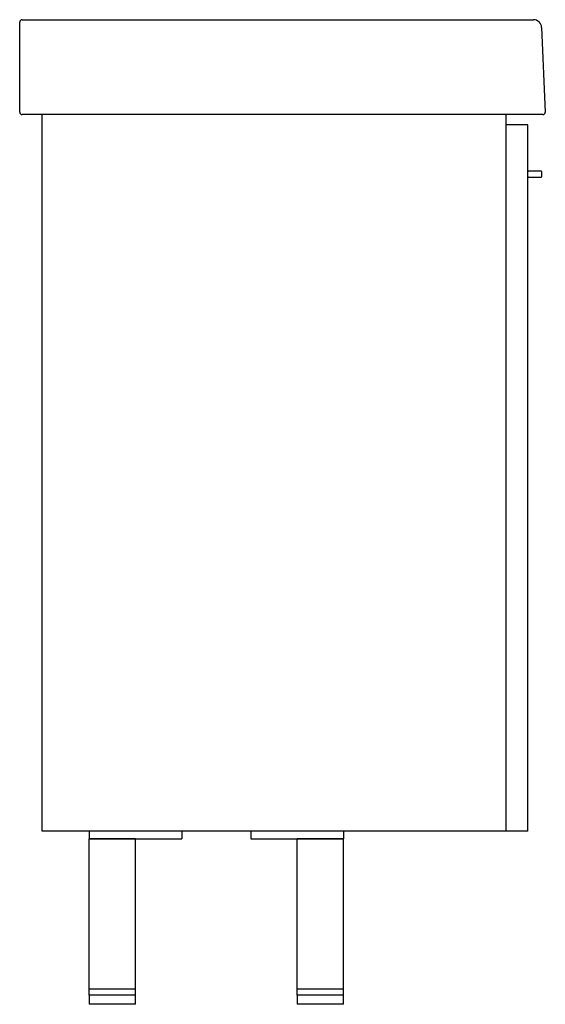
# Model space of a CAD drawing. Header units: millimetres. Extents: x 3610.491 to 3610.944, y 2240.634 to 2241.485.
import ezdxf

# ---------------------------------------------------------------- set-up
doc = ezdxf.new("R2010")
doc.units = ezdxf.units.MM
doc.layers.add('SANINDUSA', color=3, linetype='Continuous')

msp = doc.modelspace()

# ---------------------------------------------------------------- linework, layer by layer
at = {"layer": 'SANINDUSA'}
for p, q in [((3610.49075, 2241.47765), (3610.49075, 2241.48256)), ((3610.49075, 2241.40456), (3610.49075, 2241.47765)), ((3610.49275, 2241.48456), (3610.93404, 2241.48456)), ((3610.94103, 2241.47786), (3610.94423, 2241.40465)), ((3610.9372, 2241.40256), (3610.49275, 2241.40256)), ((3610.51026, 2240.78368), (3610.51026, 2241.40256)), ((3610.91026, 2241.40256), (3610.91026, 2240.78368)), ((3610.94223, 2241.40256), (3610.9372, 2241.40256)), ((3610.92926, 2241.39368), (3610.91026, 2241.39368)), ((3610.92926, 2240.78368), (3610.92926, 2241.39368)), ((3610.94076, 2241.35368), (3610.92976, 2241.35368)), ((3610.94126, 2241.34918), (3610.94126, 2241.35318)), ((3610.92976, 2241.34868), (3610.94076, 2241.34868)), ((3610.91026, 2240.78368), (3610.51026, 2240.78368)), ((3610.55076, 2240.78368), (3610.55076, 2240.77718)), ((3610.63076, 2240.78368), (3610.63076, 2240.77718)), ((3610.69026, 2240.78368), (3610.69026, 2240.77718)), ((3610.77026, 2240.78368), (3610.77026, 2240.77718)), ((3610.92926, 2240.78368), (3610.91026, 2240.78368)), ((3610.55076, 2240.64718), (3610.55076, 2240.77718)), ((3610.59076, 2240.77718), (3610.55076, 2240.77718)), ((3610.55076, 2240.77718), (3610.63076, 2240.77718)), ((3610.59076, 2240.64718), (3610.59076, 2240.77718)), ((3610.69026, 2240.77718), (3610.77026, 2240.77718)), ((3610.69826, 2240.77718), (3610.69792, 2240.77677)), ((3610.70314, 2240.77677), (3610.69792, 2240.77677)), ((3610.73026, 2240.64718), (3610.73026, 2240.77718)), ((3610.77026, 2240.77718), (3610.73026, 2240.77718)), ((3610.77026, 2240.64718), (3610.77026, 2240.77718)), ((3610.55076, 2240.64218), (3610.55076, 2240.64718)), ((3610.59076, 2240.64718), (3610.55076, 2240.64718)), ((3610.59076, 2240.64218), (3610.59076, 2240.64718)), ((3610.73026, 2240.64218), (3610.73026, 2240.64718)), ((3610.77026, 2240.64718), (3610.73026, 2240.64718)), ((3610.77026, 2240.64218), (3610.77026, 2240.64718)), ((3610.55076, 2240.64218), (3610.55076, 2240.63418)), ((3610.59076, 2240.64218), (3610.55076, 2240.64218)), ((3610.59076, 2240.63418), (3610.59076, 2240.64218)), ((3610.73026, 2240.64218), (3610.73026, 2240.63418)), ((3610.77026, 2240.64218), (3610.73026, 2240.64218)), ((3610.77026, 2240.63418), (3610.77026, 2240.64218)), ((3610.57076, 2240.63418), (3610.55076, 2240.63418)), ((3610.59076, 2240.63418), (3610.57076, 2240.63418)), ((3610.77026, 2240.63418), (3610.73026, 2240.63418))]:
    msp.add_line(p, q, dxfattribs=at)
for centre, radius, start, end in [((3610.49275, 2241.48256), 0.002, 90, 180), ((3610.93404, 2241.47756), 0.007, 2.5, 90), ((3610.49275, 2241.40456), 0.002, 180, 270), ((3610.94223, 2241.40456), 0.002, 270, 2.5), ((3610.92976, 2241.35318), 0.0005, 90, 180), ((3610.94076, 2241.35318), 0.0005, 0, 90), ((3610.92976, 2241.34918), 0.0005, 180, 270), ((3610.94076, 2241.34918), 0.0005, 270, 0)]:
    msp.add_arc(centre, radius, start, end, dxfattribs=at)

doc.saveas('drawing.dxf')
